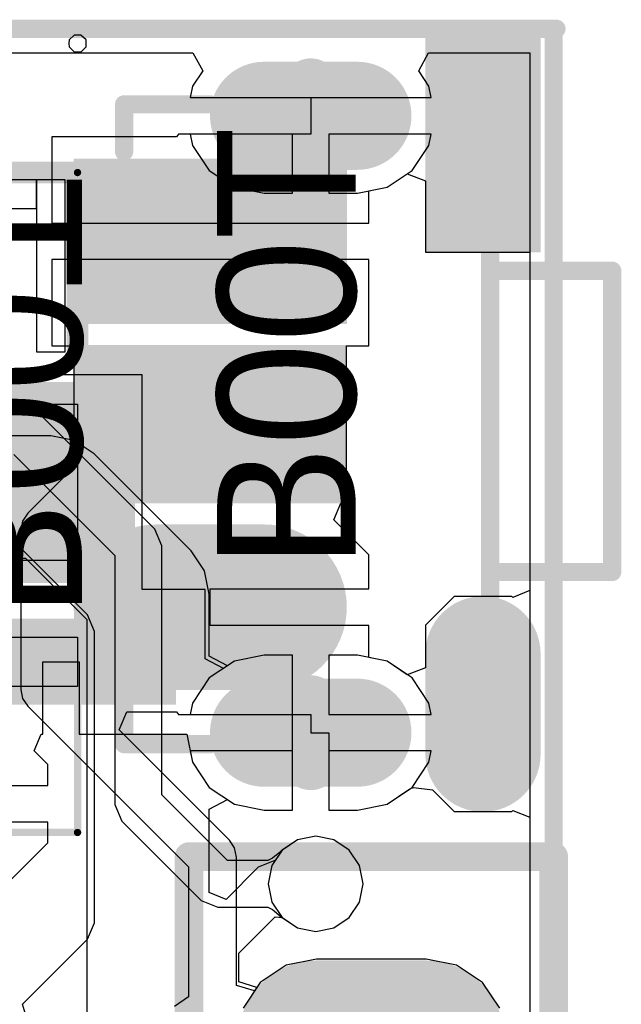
# Model space of a CAD drawing. Header units: millimetres. Extents: x 2.67 to 3.5, y 2 to 3.
# Tile 24 of 24: x 3.29 to 3.46, y 2.67 to 2.94. Entities that reach past the tile are written whole.
import ezdxf

# ---------------------------------------------------------------- set-up
doc = ezdxf.new("R2010")
doc.units = ezdxf.units.MM
doc.header["$MEASUREMENT"] = 0
for name, color, linetype in [('BottomLayer', 5, 'Continuous'), ('BottomOverlay', 54, 'Continuous'), ('BottomPaste', 16, 'Continuous'), ('BottomSolder', 6, 'Continuous'), ('ConnectLayer', 7, 'Continuous'), ('KeepOutLayer', 6, 'Continuous'), ('Mechanical15', 56, 'Continuous'), ('Mechanical6', 56, 'Continuous'), ('MidLayer1', 16, 'Continuous'), ('MidLayer2', 76, 'Continuous'), ('MultiLayer', 9, 'Continuous'), ('PadHoleLayer', 156, 'Continuous'), ('TopLayer', 1, 'Continuous'), ('TopOverlay', 2, 'Continuous'), ('TopPaste', 8, 'Continuous'), ('TopSolder', 216, 'Continuous')]:
    doc.layers.add(name, color=color, linetype=linetype)

# ---------------------------------------------------------------- blocks, each defined once
blk = doc.blocks.new('SIP6_B_11')
at = {"layer": 'BottomLayer', "const_width": 0.035}
blk.add_lwpolyline([(0.015, 0.5), (-0.015, 0.5)], dxfattribs=at)
at = {"layer": 'BottomLayer', "const_width": 0.0175}
for points in [[(-0.02375, 0.5, 1), (-0.00625, 0.5, 1)], [(0.00625, 0.5, 1), (0.02375, 0.5, 1)]]:
    blk.add_lwpolyline(points, format="xyb", close=True, dxfattribs=at)
at = {"layer": 'BottomSolder', "const_width": 0.043}
blk.add_lwpolyline([(0.015, 0.5), (-0.015, 0.5)], dxfattribs=at)
at = {"layer": 'BottomSolder', "const_width": 0.0215}
for points in [[(-0.02575, 0.5, 1), (-0.00425, 0.5, 1)], [(0.00425, 0.5, 1), (0.02575, 0.5, 1)]]:
    blk.add_lwpolyline(points, format="xyb", close=True, dxfattribs=at)
at = {"layer": 'MidLayer1', "const_width": 0.035}
blk.add_lwpolyline([(0.015, 0.5), (-0.015, 0.5)], dxfattribs=at)
at = {"layer": 'MidLayer1', "const_width": 0.0175}
for points in [[(-0.02375, 0.5, 1), (-0.00625, 0.5, 1)], [(0.00625, 0.5, 1), (0.02375, 0.5, 1)]]:
    blk.add_lwpolyline(points, format="xyb", close=True, dxfattribs=at)
at = {"layer": 'MidLayer2', "const_width": 0.035}
blk.add_lwpolyline([(0.015, 0.5), (-0.015, 0.5)], dxfattribs=at)
at = {"layer": 'MidLayer2', "const_width": 0.0175}
for points in [[(-0.02375, 0.5, 1), (-0.00625, 0.5, 1)], [(0.00625, 0.5, 1), (0.02375, 0.5, 1)]]:
    blk.add_lwpolyline(points, format="xyb", close=True, dxfattribs=at)
at = {"layer": 'MultiLayer', "const_width": 0.035}
blk.add_lwpolyline([(0.015, 0.5), (-0.015, 0.5)], dxfattribs=at)
at = {"layer": 'MultiLayer', "const_width": 0.0175}
for points in [[(-0.02375, 0.5, 1), (-0.00625, 0.5, 1)], [(0.00625, 0.5, 1), (0.02375, 0.5, 1)]]:
    blk.add_lwpolyline(points, format="xyb", close=True, dxfattribs=at)
at = {"layer": 'PadHoleLayer', "const_width": 0.0175}
blk.add_lwpolyline([(-0.00875, 0.5, 1), (0.00875, 0.5, 1)], format="xyb", close=True, dxfattribs=at)
at = {"layer": 'TopLayer', "const_width": 0.035}
blk.add_lwpolyline([(0.015, 0.5), (-0.015, 0.5)], dxfattribs=at)
at = {"layer": 'TopLayer', "const_width": 0.0175}
for points in [[(-0.02375, 0.5, 1), (-0.00625, 0.5, 1)], [(0.00625, 0.5, 1), (0.02375, 0.5, 1)]]:
    blk.add_lwpolyline(points, format="xyb", close=True, dxfattribs=at)
at = {"layer": 'TopOverlay', "const_width": 0.00787}
for points in [[(-0.05, 0.55), (0.05, 0.55)], [(-0.05, -0.05), (-0.05, 0.55)], [(0.05, -0.05), (0.05, 0.55)]]:
    blk.add_lwpolyline(points, dxfattribs=at)
at = {"layer": 'TopOverlay', "const_width": 0.00394}
for points in [[(-0.05197, 0.55, 1), (-0.04803, 0.55, 1)], [(-0.05197, 0.55, 1), (-0.04803, 0.55, 1)], [(0.04803, 0.55, 1), (0.05197, 0.55, 1)], [(0.04803, 0.55, 1), (0.05197, 0.55, 1)]]:
    blk.add_lwpolyline(points, format="xyb", close=True, dxfattribs=at)
at = {"layer": 'TopSolder', "const_width": 0.043}
blk.add_lwpolyline([(0.015, 0.5), (-0.015, 0.5)], dxfattribs=at)
at = {"layer": 'TopSolder', "const_width": 0.0215}
for points in [[(-0.02575, 0.5, 1), (-0.00425, 0.5, 1)], [(0.00425, 0.5, 1), (0.02575, 0.5, 1)]]:
    blk.add_lwpolyline(points, format="xyb", close=True, dxfattribs=at)
blk = doc.blocks.new('___B_29')
at = {"layer": 'BottomLayer'}
for points, const_width in [([(-0.07311, 0.03625), (-0.07311, 0.06577)], 0.0374), ([(-0.10756, 0.03625), (-0.10756, 0.01065)], 0.02165), ([(0.06173, 0.03625), (0.06173, 0.01065)], 0.02165), ([(-0.0859, -0.02379), (-0.11346, -0.02379)], 0.02362)]:
    blk.add_lwpolyline(points, dxfattribs=dict(at, const_width=const_width))
for points, const_width in [([(-0.08246, 0.06577, 1), (-0.06376, 0.06577, 1)], 0.0187), ([(-0.08246, 0.03625, 1), (-0.06376, 0.03625, 1)], 0.0187), ([(-0.11297, 0.03625, 1), (-0.10214, 0.03625, 1)], 0.01083), ([(0.05632, 0.03625, 1), (0.06715, 0.03625, 1)], 0.01083), ([(-0.11297, 0.01065, 1), (-0.10214, 0.01065, 1)], 0.01083), ([(0.05632, 0.01065, 1), (0.06715, 0.01065, 1)], 0.01083), ([(-0.11937, -0.02379, 1), (-0.10756, -0.02379, 1)], 0.01181), ([(-0.09181, -0.02379, 1), (-0.08, -0.02379, 1)], 0.01181)]:
    blk.add_lwpolyline(points, format="xyb", close=True, dxfattribs=dict(at, const_width=const_width))
for points in [[(-0.04063, 0.08447), (-0.04063, 0.01754), (-0.00519, 0.08447), (-0.00519, 0.01754)], [(0.04599, 0.08447), (0.00858, 0.08447), (0.04599, 0.01754), (0.00858, 0.01754)], [(0.02827, -0.0356), (0.07945, -0.0356), (0.02827, -0.01198), (0.07945, -0.01198)]]:
    blk.add_solid(points, dxfattribs=at)
at = {"layer": 'BottomOverlay', "const_width": 0.005}
for points in [[(-0.11071, 0.07463), (-0.09771, 0.07463)], [(-0.11071, 0.07463), (-0.11071, 0.05101)], [(0.05189, 0.07463), (0.06488, 0.07463)], [(0.06488, 0.07463), (0.06488, 0.05101)], [(-0.07016, -0.02576), (0.02433, -0.02576)], [(-0.06346, -0.02576), (-0.06346, -0.05923)], [(0.01921, -0.02576), (0.01921, -0.05923)], [(-0.06346, -0.05923), (0.01921, -0.05923)]]:
    blk.add_lwpolyline(points, dxfattribs=at)
at = {"layer": 'BottomOverlay', "const_width": 0.0025}
for points in [[(-0.11196, 0.07463, 1), (-0.10946, 0.07463, 1)], [(-0.11196, 0.07463, 1), (-0.10946, 0.07463, 1)], [(-0.09896, 0.07463, 1), (-0.09646, 0.07463, 1)], [(0.05064, 0.07463, 1), (0.05314, 0.07463, 1)], [(0.06363, 0.07463, 1), (0.06613, 0.07463, 1)], [(0.06363, 0.07463, 1), (0.06613, 0.07463, 1)], [(-0.11196, 0.05101, 1), (-0.10946, 0.05101, 1)], [(0.06363, 0.05101, 1), (0.06613, 0.05101, 1)], [(-0.07141, -0.02576, 1), (-0.06891, -0.02576, 1)], [(-0.06471, -0.02576, 1), (-0.06221, -0.02576, 1)], [(0.01796, -0.02576, 1), (0.02046, -0.02576, 1)], [(0.02308, -0.02576, 1), (0.02558, -0.02576, 1)], [(-0.06471, -0.05923, 1), (-0.06221, -0.05923, 1)], [(-0.06471, -0.05923, 1), (-0.06221, -0.05923, 1)], [(0.01796, -0.05923, 1), (0.02046, -0.05923, 1)], [(0.01796, -0.05923, 1), (0.02046, -0.05923, 1)]]:
    blk.add_lwpolyline(points, format="xyb", close=True, dxfattribs=at)
at = {"layer": 'BottomPaste'}
for points, const_width in [([(-0.07311, 0.03625), (-0.07311, 0.06577)], 0.0374), ([(-0.0859, -0.02379), (-0.11346, -0.02379)], 0.02362)]:
    blk.add_lwpolyline(points, dxfattribs=dict(at, const_width=const_width))
for points, const_width in [([(-0.08246, 0.06577, 1), (-0.06376, 0.06577, 1)], 0.0187), ([(-0.08246, 0.03625, 1), (-0.06376, 0.03625, 1)], 0.0187), ([(-0.11937, -0.02379, 1), (-0.10756, -0.02379, 1)], 0.01181), ([(-0.09181, -0.02379, 1), (-0.08, -0.02379, 1)], 0.01181)]:
    blk.add_lwpolyline(points, format="xyb", close=True, dxfattribs=dict(at, const_width=const_width))
for points in [[(-0.04063, 0.08447), (-0.04063, 0.01754), (-0.00519, 0.08447), (-0.00519, 0.01754)], [(0.04599, 0.08447), (0.00858, 0.08447), (0.04599, 0.01754), (0.00858, 0.01754)], [(0.02827, -0.0356), (0.07945, -0.0356), (0.02827, -0.01198), (0.07945, -0.01198)]]:
    blk.add_solid(points, dxfattribs=at)
at = {"layer": 'BottomSolder'}
for points, const_width in [([(-0.07311, 0.03625), (-0.07311, 0.06577)], 0.0454), ([(-0.10756, 0.03625), (-0.10756, 0.01065)], 0.02965), ([(0.06173, 0.03625), (0.06173, 0.01065)], 0.02965), ([(-0.0859, -0.02379), (-0.11346, -0.02379)], 0.03162)]:
    blk.add_lwpolyline(points, dxfattribs=dict(at, const_width=const_width))
for points, const_width in [([(-0.08446, 0.06577, 1), (-0.06176, 0.06577, 1)], 0.0227), ([(-0.08446, 0.03625, 1), (-0.06176, 0.03625, 1)], 0.0227), ([(-0.11497, 0.03625, 1), (-0.10014, 0.03625, 1)], 0.01483), ([(0.05432, 0.03625, 1), (0.06915, 0.03625, 1)], 0.01483), ([(-0.11497, 0.01065, 1), (-0.10014, 0.01065, 1)], 0.01483), ([(0.05432, 0.01065, 1), (0.06915, 0.01065, 1)], 0.01483), ([(-0.12137, -0.02379, 1), (-0.10556, -0.02379, 1)], 0.01581), ([(-0.09381, -0.02379, 1), (-0.078, -0.02379, 1)], 0.01581)]:
    blk.add_lwpolyline(points, format="xyb", close=True, dxfattribs=dict(at, const_width=const_width))
for points in [[(-0.04463, 0.08847), (-0.04463, 0.01354), (-0.00119, 0.08847), (-0.00119, 0.01354)], [(0.04999, 0.08847), (0.00458, 0.08847), (0.04999, 0.01354), (0.00458, 0.01354)], [(0.02427, -0.03961), (0.08345, -0.03961), (0.02427, -0.00798), (0.08345, -0.00798)]]:
    blk.add_solid(points, dxfattribs=at)
at = {"layer": 'MidLayer1', "const_width": 0.02165}
for points in [[(-0.10756, 0.03625), (-0.10756, 0.01065)], [(0.06173, 0.03625), (0.06173, 0.01065)]]:
    blk.add_lwpolyline(points, dxfattribs=at)
at = {"layer": 'MidLayer1', "const_width": 0.01083}
for points in [[(-0.11297, 0.03625, 1), (-0.10214, 0.03625, 1)], [(0.05632, 0.03625, 1), (0.06715, 0.03625, 1)], [(-0.11297, 0.01065, 1), (-0.10214, 0.01065, 1)], [(0.05632, 0.01065, 1), (0.06715, 0.01065, 1)]]:
    blk.add_lwpolyline(points, format="xyb", close=True, dxfattribs=at)
at = {"layer": 'MidLayer2', "const_width": 0.02165}
for points in [[(-0.10756, 0.03625), (-0.10756, 0.01065)], [(0.06173, 0.03625), (0.06173, 0.01065)]]:
    blk.add_lwpolyline(points, dxfattribs=at)
at = {"layer": 'MidLayer2', "const_width": 0.01083}
for points in [[(-0.11297, 0.03625, 1), (-0.10214, 0.03625, 1)], [(0.05632, 0.03625, 1), (0.06715, 0.03625, 1)], [(-0.11297, 0.01065, 1), (-0.10214, 0.01065, 1)], [(0.05632, 0.01065, 1), (0.06715, 0.01065, 1)]]:
    blk.add_lwpolyline(points, format="xyb", close=True, dxfattribs=at)
at = {"layer": 'MultiLayer', "const_width": 0.02165}
for points in [[(-0.10756, 0.03625), (-0.10756, 0.01065)], [(0.06173, 0.03625), (0.06173, 0.01065)]]:
    blk.add_lwpolyline(points, dxfattribs=at)
at = {"layer": 'MultiLayer', "const_width": 0.01083}
for points in [[(-0.11297, 0.03625, 1), (-0.10214, 0.03625, 1)], [(0.05632, 0.03625, 1), (0.06715, 0.03625, 1)], [(-0.11297, 0.01065, 1), (-0.10214, 0.01065, 1)], [(0.05632, 0.01065, 1), (0.06715, 0.01065, 1)]]:
    blk.add_lwpolyline(points, format="xyb", close=True, dxfattribs=at)
at = {"layer": 'PadHoleLayer', "const_width": 0.00394}
for points in [[(-0.11543, 0.02936), (-0.09968, 0.02936, -1), (-0.09968, 0.01754), (-0.11543, 0.01754, -1)], [(0.05386, 0.02936), (0.06961, 0.02936, -1), (0.06961, 0.01754), (0.05386, 0.01754, -1)]]:
    blk.add_lwpolyline(points, format="xyb", close=True, dxfattribs=at)
at = {"layer": 'TopLayer', "const_width": 0.02165}
for points in [[(-0.10756, 0.03625), (-0.10756, 0.01065)], [(0.06173, 0.03625), (0.06173, 0.01065)]]:
    blk.add_lwpolyline(points, dxfattribs=at)
at = {"layer": 'TopLayer', "const_width": 0.01083}
for points in [[(-0.11297, 0.03625, 1), (-0.10214, 0.03625, 1)], [(0.05632, 0.03625, 1), (0.06715, 0.03625, 1)], [(-0.11297, 0.01065, 1), (-0.10214, 0.01065, 1)], [(0.05632, 0.01065, 1), (0.06715, 0.01065, 1)]]:
    blk.add_lwpolyline(points, format="xyb", close=True, dxfattribs=at)
at = {"layer": 'TopSolder', "const_width": 0.02965}
for points in [[(-0.10756, 0.03625), (-0.10756, 0.01065)], [(0.06173, 0.03625), (0.06173, 0.01065)]]:
    blk.add_lwpolyline(points, dxfattribs=at)
at = {"layer": 'TopSolder', "const_width": 0.01483}
for points in [[(-0.11497, 0.03625, 1), (-0.10014, 0.03625, 1)], [(0.05432, 0.03625, 1), (0.06915, 0.03625, 1)], [(-0.11497, 0.01065, 1), (-0.10014, 0.01065, 1)], [(0.05432, 0.01065, 1), (0.06915, 0.01065, 1)]]:
    blk.add_lwpolyline(points, format="xyb", close=True, dxfattribs=at)
blk = doc.blocks.new('TF_SD_1_40')
at = {"layer": 'Mechanical15'}
for p, q in [((-0.2977, 0.08812), (-0.2977, 0.08812)), ((-0.2977, 0.08812), (-0.26994, 0.08812)), ((-0.2977, 0.07454), (-0.2977, 0.08812)), ((-0.26994, 0.07454), (-0.2977, 0.07454)), ((-0.2977, 0.05357), (-0.2977, 0.05357)), ((-0.2977, 0.05357), (-0.25006, 0.05357)), ((-0.2977, 0.01066), (-0.2977, 0.05357)), ((-0.25006, 0.01066), (-0.2977, 0.01066)), ((-0.29865, -0.08609), (-0.30002, -0.08741)), ((-0.29674, -0.08609), (-0.29865, -0.08609)), ((-0.29537, -0.08741), (-0.29674, -0.08609)), ((-0.30002, -0.08741), (-0.30005, -0.08836)), ((-0.30005, -0.08836), (-0.30002, -0.08931)), ((-0.29533, -0.08836), (-0.29537, -0.08741)), ((-0.29537, -0.08931), (-0.29533, -0.08836)), ((-0.29533, -0.08836), (-0.29533, -0.08836)), ((-0.30002, -0.08931), (-0.29864, -0.09063)), ((-0.29864, -0.09063), (-0.29674, -0.09063)), ((-0.29674, -0.09063), (-0.29537, -0.08931))]:
    blk.add_line(p, q, dxfattribs=at)
at = {"layer": 'Mechanical15', "const_width": 0.002}
for points in [[(0.15151, 0.12818), (-0.2977, 0.12818)], [(-0.2977, 0.12818), (-0.2977, -0.05292)], [(-0.25025, -0.05292), (-0.2977, -0.05292)]]:
    blk.add_lwpolyline(points, dxfattribs=at)
at = {"layer": 'Mechanical15', "const_width": 0.001}
for points in [[(-0.2982, 0.12818, 1), (-0.2972, 0.12818, 1)], [(-0.2982, 0.12818, 1), (-0.2972, 0.12818, 1)], [(-0.2982, -0.05292, 1), (-0.2972, -0.05292, 1)], [(-0.2982, -0.05292, 1), (-0.2972, -0.05292, 1)]]:
    blk.add_lwpolyline(points, format="xyb", close=True, dxfattribs=at)
at = {"layer": 'Mechanical6'}
for p, q in [((-0.29435, -0.00371), (-0.29435, -0.00371)), ((-0.29435, -0.00371), (-0.29435, -0.05096)), ((-0.28648, -0.00371), (-0.29435, -0.00371)), ((-0.28648, -0.05096), (-0.28648, -0.00371)), ((-0.25104, -0.04308), (-0.28648, -0.04308)), ((-0.28648, -0.04308), (-0.28648, -0.05096)), ((-0.29435, -0.05096), (-0.28648, -0.05096)), ((-0.28648, -0.05096), (-0.28648, -0.05096)), ((-0.28648, -0.05096), (-0.25104, -0.05096))]:
    blk.add_line(p, q, dxfattribs=at)
at = {"layer": 'TopLayer'}
for points in [[(-0.32269, 0.07149), (-0.26364, 0.07149), (-0.32269, 0.09117), (-0.26364, 0.09117)], [(-0.31148, 0.00653), (-0.24651, 0.00653), (-0.31148, 0.05771), (-0.24651, 0.05771)]]:
    blk.add_solid(points, dxfattribs=at)
at = {"layer": 'TopOverlay', "const_width": 0.00598}
for points in [[(-0.2977, -0.00451), (-0.2977, -0.05292)], [(-0.25025, -0.05292), (-0.2977, -0.05292)]]:
    blk.add_lwpolyline(points, dxfattribs=at)
at = {"layer": 'TopOverlay', "const_width": 0.00299}
for points in [[(-0.29919, -0.00451, 1), (-0.2962, -0.00451, 1)], [(-0.29919, -0.05292, 1), (-0.2962, -0.05292, 1)], [(-0.29919, -0.05292, 1), (-0.2962, -0.05292, 1)]]:
    blk.add_lwpolyline(points, format="xyb", close=True, dxfattribs=at)
at = {"layer": 'TopPaste'}
for points in [[(-0.32269, 0.07149), (-0.26364, 0.07149), (-0.32269, 0.09117), (-0.26364, 0.09117)], [(-0.31148, 0.00653), (-0.24651, 0.00653), (-0.31148, 0.05771), (-0.24651, 0.05771)]]:
    blk.add_solid(points, dxfattribs=at)
at = {"layer": 'TopSolder'}
for points in [[(-0.32466, 0.06952), (-0.26167, 0.06952), (-0.32466, 0.09314), (-0.26167, 0.09314)], [(-0.31344, 0.00456), (-0.24455, 0.00456), (-0.31344, 0.05968), (-0.24455, 0.05968)]]:
    blk.add_solid(points, dxfattribs=at)

msp = doc.modelspace()

# ---------------------------------------------------------------- linework, layer by layer
at = {"layer": 'ConnectLayer'}
for p, q in [((3.2829, 2.93385), (3.3411, 2.93385)), ((3.2829, 2.93385), (3.3411, 2.93385)), ((3.2829, 2.93385), (3.3411, 2.93385)), ((3.2829, 2.93385), (3.3411, 2.93385)), ((3.3411, 2.93385), (3.34377, 2.92885)), ((3.3411, 2.93385), (3.34377, 2.92885)), ((3.3411, 2.93385), (3.34377, 2.92885)), ((3.3411, 2.93385), (3.34377, 2.92885)), ((3.40301, 2.92885), (3.40568, 2.93385)), ((3.40301, 2.92885), (3.40568, 2.93385)), ((3.40301, 2.92885), (3.40568, 2.93385)), ((3.40568, 2.93385), (3.43346, 2.93385)), ((3.40568, 2.93385), (3.43346, 2.93385)), ((3.40568, 2.93385), (3.43346, 2.93385)), ((3.43346, 2.93385), (3.43346, 2.28466)), ((3.43346, 2.93385), (3.43346, 2.28503)), ((3.43346, 2.93385), (3.43346, 2.28407)), ((3.34377, 2.92885), (3.34097, 2.92466)), ((3.34377, 2.92885), (3.34097, 2.92466)), ((3.34377, 2.92885), (3.34097, 2.92466)), ((3.34377, 2.92885), (3.34097, 2.92466)), ((3.4058, 2.92466), (3.40301, 2.92885)), ((3.4058, 2.92466), (3.40301, 2.92885)), ((3.4058, 2.92466), (3.40301, 2.92885)), ((3.34097, 2.92466), (3.34035, 2.92154)), ((3.34097, 2.92466), (3.34035, 2.92154)), ((3.34097, 2.92466), (3.34035, 2.92154)), ((3.34097, 2.92466), (3.34035, 2.92154)), ((3.40642, 2.92154), (3.4058, 2.92466)), ((3.40642, 2.92154), (3.4058, 2.92466)), ((3.40642, 2.92154), (3.4058, 2.92466)), ((3.34035, 2.92154), (3.37339, 2.92154)), ((3.34035, 2.92154), (3.37339, 2.92154)), ((3.34035, 2.92154), (3.37339, 2.92154)), ((3.34035, 2.92154), (3.37339, 2.92154)), ((3.37339, 2.92154), (3.37339, 2.91154)), ((3.37339, 2.92154), (3.40642, 2.92154)), ((3.37339, 2.92154), (3.40642, 2.92154)), ((3.37339, 2.92154), (3.40642, 2.92154)), ((3.33656, 2.91079), (3.30236, 2.91079)), ((3.30236, 2.91079), (3.30236, 2.88709)), ((3.33717, 2.91154), (3.33656, 2.91079)), ((3.37339, 2.91154), (3.33717, 2.91154)), ((3.36839, 2.91154), (3.34035, 2.91154)), ((3.34035, 2.91154), (3.34097, 2.90841)), ((3.36839, 2.91154), (3.34035, 2.91154)), ((3.34035, 2.91154), (3.34097, 2.90841)), ((3.36839, 2.91154), (3.34035, 2.91154)), ((3.34035, 2.91154), (3.34097, 2.90841)), ((3.36839, 2.8953), (3.36839, 2.91154)), ((3.36839, 2.8953), (3.36839, 2.91154)), ((3.36839, 2.8953), (3.36839, 2.91154)), ((3.40642, 2.91154), (3.37839, 2.91154)), ((3.37839, 2.91154), (3.37839, 2.8953)), ((3.40642, 2.91154), (3.37839, 2.91154)), ((3.37839, 2.91154), (3.37839, 2.8953)), ((3.40642, 2.91154), (3.37839, 2.91154)), ((3.37839, 2.91154), (3.37839, 2.8953)), ((3.4058, 2.90841), (3.40642, 2.91154)), ((3.4058, 2.90841), (3.40642, 2.91154)), ((3.4058, 2.90841), (3.40642, 2.91154)), ((3.34097, 2.90841), (3.34558, 2.90152)), ((3.34097, 2.90841), (3.34558, 2.90152)), ((3.34097, 2.90841), (3.34558, 2.90152)), ((3.4012, 2.90152), (3.4058, 2.90841)), ((3.4012, 2.90152), (3.4058, 2.90841)), ((3.4012, 2.90152), (3.4058, 2.90841)), ((3.34558, 2.90152), (3.35247, 2.89692)), ((3.34558, 2.90152), (3.35247, 2.89692)), ((3.34558, 2.90152), (3.35247, 2.89692)), ((3.39431, 2.89692), (3.4012, 2.90152)), ((3.39431, 2.89692), (3.4012, 2.90152)), ((3.39431, 2.89692), (3.4012, 2.90152)), ((3.39431, 2.89692), (3.39988, 2.90064)), ((3.39988, 2.90064), (3.40488, 2.89872)), ((3.35247, 2.89692), (3.36059, 2.8953)), ((3.35247, 2.89692), (3.36059, 2.8953)), ((3.35247, 2.89692), (3.36059, 2.8953)), ((3.38618, 2.8953), (3.39431, 2.89692)), ((3.38618, 2.8953), (3.39431, 2.89692)), ((3.38618, 2.8953), (3.39431, 2.89692)), ((3.38929, 2.89592), (3.39431, 2.89692)), ((3.40488, 2.89872), (3.40488, 2.87914)), ((3.36059, 2.8953), (3.36839, 2.8953)), ((3.36059, 2.8953), (3.36839, 2.8953)), ((3.36059, 2.8953), (3.36839, 2.8953)), ((3.37839, 2.8953), (3.38618, 2.8953)), ((3.37839, 2.8953), (3.38618, 2.8953)), ((3.37839, 2.8953), (3.38618, 2.8953)), ((3.38929, 2.88709), (3.38929, 2.89592)), ((3.30236, 2.88709), (3.34583, 2.88709)), ((3.34583, 2.88709), (3.38929, 2.88709)), ((3.40488, 2.87914), (3.43346, 2.87914)), ((3.43346, 2.87914), (3.43346, 2.78623)), ((3.34583, 2.87709), (3.30236, 2.87709)), ((3.30236, 2.87709), (3.30236, 2.85339)), ((3.38929, 2.87709), (3.34583, 2.87709)), ((3.38929, 2.85339), (3.38929, 2.87709)), ((3.30236, 2.85339), (3.30843, 2.85339)), ((3.30843, 2.85339), (3.30843, 2.82242)), ((3.38323, 2.81024), (3.38323, 2.85339)), ((3.38323, 2.85339), (3.38929, 2.85339)), ((3.32715, 2.84545), (3.27504, 2.84545)), ((3.32715, 2.78655), (3.32715, 2.84545)), ((3.29462, 2.83647), (3.11051, 2.83647)), ((3.29916, 2.83459), (3.29462, 2.83647)), ((3.33067, 2.80308), (3.29916, 2.83459)), ((3.30213, 2.8287), (3.23307, 2.8287)), ((3.30854, 2.82742), (3.30213, 2.8287)), ((3.31398, 2.82379), (3.30854, 2.82742)), ((3.34064, 2.79713), (3.31398, 2.82379)), ((3.29196, 2.82362), (3.3197, 2.79588)), ((3.30843, 2.82242), (3.30836, 2.82228)), ((3.30836, 2.82228), (3.30843, 2.82206)), ((3.30843, 2.82206), (3.30843, 2.82077)), ((3.30677, 2.81874), (3.30588, 2.81782)), ((3.3081, 2.82031), (3.30677, 2.81874)), ((3.30843, 2.82077), (3.3081, 2.82031)), ((3.3057, 2.81736), (3.2958, 2.80746)), ((3.30588, 2.81782), (3.3057, 2.81736)), ((3.31218, 2.77959), (3.27834, 2.81343)), ((3.37972, 2.80562), (3.38163, 2.81024)), ((3.38163, 2.81024), (3.38323, 2.81024)), ((3.2958, 2.80746), (3.29438, 2.80533)), ((3.29438, 2.80533), (3.29388, 2.80282)), ((3.38929, 2.79605), (3.37972, 2.80562)), ((3.29388, 2.80282), (3.29388, 2.75912)), ((3.33255, 2.79854), (3.33067, 2.80308)), ((3.33255, 2.7302), (3.33255, 2.79854)), ((3.34427, 2.7917), (3.34064, 2.79713)), ((3.22613, 2.79518), (3.29519, 2.79518)), ((3.29519, 2.79518), (3.31203, 2.77834)), ((3.3197, 2.79588), (3.3197, 2.72753)), ((3.38929, 2.7867), (3.38929, 2.79605)), ((3.34555, 2.78528), (3.34427, 2.7917)), ((3.34443, 2.78655), (3.32715, 2.78655)), ((3.34443, 2.76751), (3.34443, 2.78655)), ((3.34583, 2.7767), (3.34583, 2.7867)), ((3.34583, 2.7867), (3.38929, 2.7867)), ((3.43346, 2.78623), (3.42884, 2.78431)), ((3.34555, 2.76826), (3.34555, 2.78528)), ((3.41276, 2.78465), (3.40488, 2.77677)), ((3.42851, 2.78465), (3.41276, 2.78465)), ((3.42884, 2.78431), (3.42851, 2.78465)), ((3.31203, 2.77834), (3.31203, 2.60706)), ((3.31406, 2.77505), (3.31218, 2.77959)), ((3.31406, 2.69508), (3.31406, 2.77505)), ((3.38929, 2.7767), (3.34583, 2.7767)), ((3.38929, 2.76786), (3.38929, 2.7767)), ((3.40488, 2.77677), (3.40488, 2.76506)), ((3.34943, 2.76484), (3.34443, 2.76751)), ((3.35055, 2.76558), (3.34555, 2.76826)), ((3.36059, 2.76848), (3.35247, 2.76687)), ((3.36059, 2.76848), (3.35247, 2.76687)), ((3.36059, 2.76848), (3.35247, 2.76687)), ((3.36839, 2.76848), (3.36059, 2.76848)), ((3.36839, 2.76848), (3.36059, 2.76848)), ((3.36839, 2.76848), (3.36059, 2.76848)), ((3.36839, 2.75225), (3.36839, 2.76848)), ((3.36839, 2.74725), (3.36839, 2.76848)), ((3.36839, 2.74725), (3.36839, 2.76848)), ((3.38618, 2.76848), (3.37839, 2.76848)), ((3.37839, 2.76848), (3.37839, 2.75225)), ((3.38618, 2.76848), (3.37839, 2.76848)), ((3.37839, 2.76848), (3.37839, 2.75225)), ((3.38618, 2.76848), (3.37839, 2.76848)), ((3.37839, 2.76848), (3.37839, 2.75225)), ((3.39431, 2.76687), (3.38618, 2.76848)), ((3.39431, 2.76687), (3.38618, 2.76848)), ((3.39431, 2.76687), (3.38618, 2.76848)), ((3.39431, 2.76687), (3.38929, 2.76786)), ((3.2999, 2.74687), (3.2999, 2.76671)), ((3.2999, 2.76671), (3.3099, 2.76671)), ((3.3099, 2.76671), (3.3099, 2.74687)), ((3.35247, 2.76687), (3.34558, 2.76226)), ((3.35247, 2.76687), (3.34943, 2.76484)), ((3.35247, 2.76687), (3.35055, 2.76558)), ((3.39988, 2.76314), (3.39431, 2.76687)), ((3.4012, 2.76226), (3.39431, 2.76687)), ((3.4012, 2.76226), (3.39431, 2.76687)), ((3.4012, 2.76226), (3.39431, 2.76687)), ((3.40488, 2.76506), (3.39988, 2.76314)), ((3.34558, 2.76226), (3.34097, 2.75537)), ((3.4058, 2.75537), (3.4012, 2.76226)), ((3.4058, 2.75537), (3.4012, 2.76226)), ((3.4058, 2.75537), (3.4012, 2.76226)), ((3.29388, 2.75912), (3.29438, 2.75661)), ((3.29438, 2.75661), (3.2958, 2.75448)), ((3.2958, 2.75448), (3.33989, 2.7104)), ((3.34097, 2.75537), (3.34035, 2.75225)), ((3.40642, 2.75225), (3.4058, 2.75537)), ((3.40642, 2.75225), (3.4058, 2.75537)), ((3.40642, 2.75225), (3.4058, 2.75537)), ((3.32085, 2.748), (3.32292, 2.753)), ((3.32292, 2.753), (3.33656, 2.753)), ((3.33656, 2.753), (3.33717, 2.75225)), ((3.33717, 2.75225), (3.37339, 2.75225)), ((3.34035, 2.75225), (3.36839, 2.75225)), ((3.37339, 2.75225), (3.37339, 2.74725)), ((3.37839, 2.75225), (3.40642, 2.75225)), ((3.37839, 2.75225), (3.40642, 2.75225)), ((3.37839, 2.75225), (3.40642, 2.75225)), ((3.35109, 2.71776), (3.32085, 2.748)), ((3.29754, 2.74225), (3.29945, 2.74687)), ((3.29945, 2.74687), (3.2999, 2.74687)), ((3.3099, 2.74687), (3.33943, 2.74687)), ((3.33943, 2.74687), (3.34097, 2.73912)), ((3.36839, 2.72601), (3.36839, 2.74725)), ((3.36839, 2.72601), (3.36839, 2.74725)), ((3.37339, 2.74725), (3.37839, 2.74725)), ((3.37839, 2.74725), (3.37839, 2.72601)), ((3.3013, 2.73848), (3.29754, 2.74225)), ((3.36839, 2.74225), (3.34035, 2.74225)), ((3.34035, 2.74225), (3.34097, 2.73912)), ((3.36839, 2.74225), (3.34035, 2.74225)), ((3.34035, 2.74225), (3.34097, 2.73912)), ((3.36839, 2.72601), (3.36839, 2.74225)), ((3.36839, 2.72601), (3.36839, 2.74225)), ((3.40642, 2.74225), (3.37839, 2.74225)), ((3.37839, 2.74225), (3.37839, 2.72601)), ((3.40642, 2.74225), (3.37839, 2.74225)), ((3.37839, 2.74225), (3.37839, 2.72601)), ((3.40642, 2.74225), (3.37839, 2.74225)), ((3.37839, 2.74225), (3.37839, 2.72601)), ((3.4058, 2.73912), (3.40642, 2.74225)), ((3.4058, 2.73912), (3.40642, 2.74225)), ((3.4058, 2.73912), (3.40642, 2.74225)), ((3.3013, 2.73273), (3.3013, 2.73848)), ((3.34097, 2.73912), (3.34558, 2.73223)), ((3.34097, 2.73912), (3.34558, 2.73223)), ((3.34097, 2.73912), (3.34558, 2.73223)), ((3.4012, 2.73223), (3.4058, 2.73912)), ((3.4012, 2.73223), (3.4058, 2.73912)), ((3.4012, 2.73223), (3.4058, 2.73912)), ((3.2738, 2.73273), (3.3013, 2.73273)), ((3.34558, 2.73223), (3.35247, 2.72763)), ((3.34558, 2.73223), (3.35247, 2.72763)), ((3.34558, 2.73223), (3.35247, 2.72763)), ((3.39431, 2.72763), (3.4012, 2.73223)), ((3.39431, 2.72763), (3.4012, 2.73223)), ((3.39431, 2.72763), (3.4012, 2.73223)), ((3.39431, 2.72763), (3.40057, 2.73181)), ((3.40057, 2.73181), (3.40156, 2.73219)), ((3.40156, 2.73219), (3.40677, 2.73158)), ((3.35056, 2.71219), (3.33255, 2.7302)), ((3.40677, 2.73158), (3.41276, 2.72559)), ((3.3197, 2.72753), (3.32158, 2.72299)), ((3.34555, 2.72624), (3.35055, 2.72891)), ((3.35055, 2.72891), (3.35247, 2.72763)), ((3.35247, 2.72763), (3.36059, 2.72601)), ((3.35247, 2.72763), (3.36059, 2.72601)), ((3.35247, 2.72763), (3.36059, 2.72601)), ((3.35247, 2.72763), (3.36059, 2.72601)), ((3.38618, 2.72601), (3.39431, 2.72763)), ((3.38618, 2.72601), (3.39431, 2.72763)), ((3.38618, 2.72601), (3.39431, 2.72763)), ((3.38618, 2.72601), (3.39431, 2.72763)), ((3.34555, 2.70337), (3.34555, 2.72624)), ((3.36059, 2.72601), (3.36839, 2.72601)), ((3.36059, 2.72601), (3.36839, 2.72601)), ((3.36059, 2.72601), (3.36839, 2.72601)), ((3.36059, 2.72601), (3.36839, 2.72601)), ((3.37839, 2.72601), (3.38618, 2.72601)), ((3.37839, 2.72601), (3.38618, 2.72601)), ((3.37839, 2.72601), (3.38618, 2.72601)), ((3.37839, 2.72601), (3.38618, 2.72601)), ((3.41276, 2.72559), (3.42851, 2.72559)), ((3.42851, 2.72559), (3.42884, 2.72593)), ((3.42884, 2.72593), (3.43346, 2.72402)), ((3.43346, 2.72402), (3.43346, 2.28524)), ((3.3013, 2.72273), (3.2738, 2.72273)), ((3.3013, 2.71698), (3.3013, 2.72273)), ((3.32158, 2.72299), (3.34335, 2.70122)), ((3.37475, 2.71881), (3.36975, 2.71782)), ((3.37475, 2.71881), (3.36975, 2.71782)), ((3.37475, 2.71881), (3.36975, 2.71782)), ((3.37475, 2.71881), (3.36975, 2.71782)), ((3.37974, 2.71782), (3.37475, 2.71881)), ((3.37974, 2.71782), (3.37475, 2.71881)), ((3.37974, 2.71782), (3.37475, 2.71881)), ((3.37974, 2.71782), (3.37475, 2.71881)), ((3.29055, 2.70623), (3.3013, 2.71698)), ((3.35251, 2.71563), (3.35109, 2.71776)), ((3.35301, 2.71312), (3.35251, 2.71563)), ((3.36975, 2.71782), (3.36552, 2.71499)), ((3.36975, 2.71782), (3.36552, 2.71499)), ((3.36975, 2.71782), (3.36552, 2.71499)), ((3.36975, 2.71782), (3.36573, 2.71513)), ((3.38397, 2.71499), (3.37974, 2.71782)), ((3.38397, 2.71499), (3.37974, 2.71782)), ((3.38397, 2.71499), (3.37974, 2.71782)), ((3.38397, 2.71499), (3.37974, 2.71782)), ((3.35301, 2.67788), (3.35301, 2.71312)), ((3.36552, 2.71499), (3.36269, 2.71076)), ((3.36552, 2.71499), (3.36269, 2.71076)), ((3.36345, 2.71324), (3.3629, 2.71285)), ((3.36406, 2.71372), (3.36345, 2.71324)), ((3.36552, 2.71499), (3.36365, 2.71219)), ((3.3647, 2.71429), (3.36406, 2.71372)), ((3.36544, 2.71501), (3.3647, 2.71429)), ((3.36573, 2.71513), (3.36544, 2.71501)), ((3.3868, 2.71076), (3.38397, 2.71499)), ((3.3868, 2.71076), (3.38397, 2.71499)), ((3.3868, 2.71076), (3.38397, 2.71499)), ((3.3868, 2.71076), (3.38397, 2.71499)), ((3.33989, 2.7104), (3.33989, 2.67474)), ((3.35901, 2.71031), (3.35017, 2.70146)), ((3.36161, 2.71219), (3.35056, 2.71219)), ((3.36356, 2.71219), (3.35901, 2.71031)), ((3.36196, 2.71233), (3.36161, 2.71219)), ((3.36269, 2.71076), (3.3617, 2.70576)), ((3.36269, 2.71076), (3.3617, 2.70576)), ((3.3624, 2.71255), (3.36196, 2.71233)), ((3.3629, 2.71285), (3.3624, 2.71255)), ((3.36365, 2.71219), (3.36356, 2.71219)), ((3.38779, 2.70576), (3.3868, 2.71076)), ((3.38779, 2.70576), (3.3868, 2.71076)), ((3.38779, 2.70576), (3.3868, 2.71076)), ((3.38779, 2.70576), (3.3868, 2.71076)), ((3.3617, 2.70576), (3.36269, 2.70077)), ((3.3617, 2.70576), (3.36269, 2.70077)), ((3.3868, 2.70077), (3.38779, 2.70576)), ((3.3868, 2.70077), (3.38779, 2.70576)), ((3.3868, 2.70077), (3.38779, 2.70576)), ((3.3868, 2.70077), (3.38779, 2.70576)), ((3.35017, 2.70146), (3.34555, 2.70337)), ((3.34335, 2.70122), (3.34789, 2.69934)), ((3.36269, 2.70077), (3.36552, 2.69654)), ((3.36269, 2.70077), (3.36552, 2.69654)), ((3.38397, 2.69654), (3.3868, 2.70077)), ((3.38397, 2.69654), (3.3868, 2.70077)), ((3.38397, 2.69654), (3.3868, 2.70077)), ((3.38397, 2.69654), (3.3868, 2.70077)), ((3.34789, 2.69934), (3.36161, 2.69934)), ((3.35365, 2.68677), (3.36361, 2.69673)), ((3.36161, 2.69934), (3.36196, 2.6992)), ((3.36196, 2.6992), (3.3624, 2.69898)), ((3.3624, 2.69898), (3.3629, 2.69868)), ((3.3629, 2.69868), (3.36341, 2.69832)), ((3.36341, 2.69832), (3.36474, 2.6972)), ((3.36361, 2.69673), (3.36552, 2.69654)), ((3.36474, 2.6972), (3.36544, 2.69651)), ((3.31218, 2.69054), (3.31406, 2.69508)), ((3.36544, 2.69651), (3.36573, 2.6964)), ((3.36552, 2.69654), (3.36975, 2.69371)), ((3.36552, 2.69654), (3.36975, 2.69371)), ((3.36552, 2.69654), (3.36975, 2.69371)), ((3.36573, 2.6964), (3.36975, 2.69371)), ((3.37974, 2.69371), (3.38397, 2.69654)), ((3.37974, 2.69371), (3.38397, 2.69654)), ((3.37974, 2.69371), (3.38397, 2.69654)), ((3.37974, 2.69371), (3.38397, 2.69654)), ((3.36975, 2.69371), (3.37475, 2.69272)), ((3.36975, 2.69371), (3.37475, 2.69272)), ((3.36975, 2.69371), (3.37475, 2.69272)), ((3.36975, 2.69371), (3.37475, 2.69272)), ((3.37475, 2.69272), (3.37974, 2.69371)), ((3.37475, 2.69272), (3.37974, 2.69371)), ((3.37475, 2.69272), (3.37974, 2.69371)), ((3.37475, 2.69272), (3.37974, 2.69371)), ((3.29438, 2.67273), (3.31218, 2.69054)), ((3.35365, 2.67884), (3.35365, 2.68677)), ((3.36666, 2.68343), (3.35957, 2.6787)), ((3.36666, 2.68343), (3.35957, 2.6787)), ((3.36666, 2.68343), (3.35957, 2.6787)), ((3.36666, 2.68343), (3.35957, 2.6787)), ((3.37502, 2.6851), (3.36666, 2.68343)), ((3.37502, 2.6851), (3.36666, 2.68343)), ((3.37502, 2.6851), (3.36666, 2.68343)), ((3.37502, 2.6851), (3.36666, 2.68343)), ((3.40502, 2.6851), (3.37502, 2.6851)), ((3.40502, 2.6851), (3.37502, 2.6851)), ((3.40502, 2.6851), (3.37502, 2.6851)), ((3.40502, 2.6851), (3.37502, 2.6851)), ((3.41339, 2.68343), (3.40502, 2.6851)), ((3.41339, 2.68343), (3.40502, 2.6851)), ((3.41339, 2.68343), (3.40502, 2.6851)), ((3.41339, 2.68343), (3.40502, 2.6851)), ((3.42048, 2.6787), (3.41339, 2.68343)), ((3.42048, 2.6787), (3.41339, 2.68343)), ((3.42048, 2.6787), (3.41339, 2.68343)), ((3.42048, 2.6787), (3.41339, 2.68343)), ((3.35801, 2.67637), (3.35301, 2.67788)), ((3.35865, 2.67732), (3.35365, 2.67884)), ((3.35957, 2.6787), (3.35483, 2.67161)), ((3.35957, 2.6787), (3.35483, 2.67161)), ((3.35957, 2.6787), (3.35801, 2.67637)), ((3.35957, 2.6787), (3.35865, 2.67732)), ((3.42522, 2.67161), (3.42048, 2.6787)), ((3.42522, 2.67161), (3.42048, 2.6787)), ((3.42522, 2.67161), (3.42048, 2.6787)), ((3.42522, 2.67161), (3.42048, 2.6787)), ((3.29602, 2.6673), (3.29438, 2.67273)), ((3.33989, 2.67474), (3.33605, 2.6721))]:
    msp.add_line(p, q, dxfattribs=at)
at = {"layer": 'KeepOutLayer', "const_width": 0.005}
for points in [[(2.73234, 2.94041), (3.44079, 2.94041)], [(3.44002, 2.11324), (3.44002, 2.94)]]:
    msp.add_lwpolyline(points, dxfattribs=at)
at = {"layer": 'KeepOutLayer', "const_width": 0.0025}
for points in [[(3.43954, 2.94041, 1), (3.44204, 2.94041, 1)], [(3.43877, 2.94, 1), (3.44127, 2.94, 1)]]:
    msp.add_lwpolyline(points, format="xyb", close=True, dxfattribs=at)

# ---------------------------------------------------------------- block references
for name, p, rotation in [('TF_SD_1_40', (3.01174, 2.84804), 180), ('___B_29', (3.39684, 2.8548), 90), ('SIP6_B_11', (3.39002, 2.16324), 360)]:
    msp.add_blockref(name, p, dxfattribs=dict(rotation=rotation))

# ---------------------------------------------------------------- texts
at = {"layer": 'BottomOverlay', "text_generation_flag": 2}
msp.add_text('B00T', height=0.038, rotation=270, dxfattribs=at).set_placement((3.27268, 2.77871))
at = {"layer": 'TopOverlay'}
msp.add_text('B00T', height=0.038, rotation=90, dxfattribs=at).set_placement((3.38571, 2.79212))

doc.saveas('drawing.dxf')
